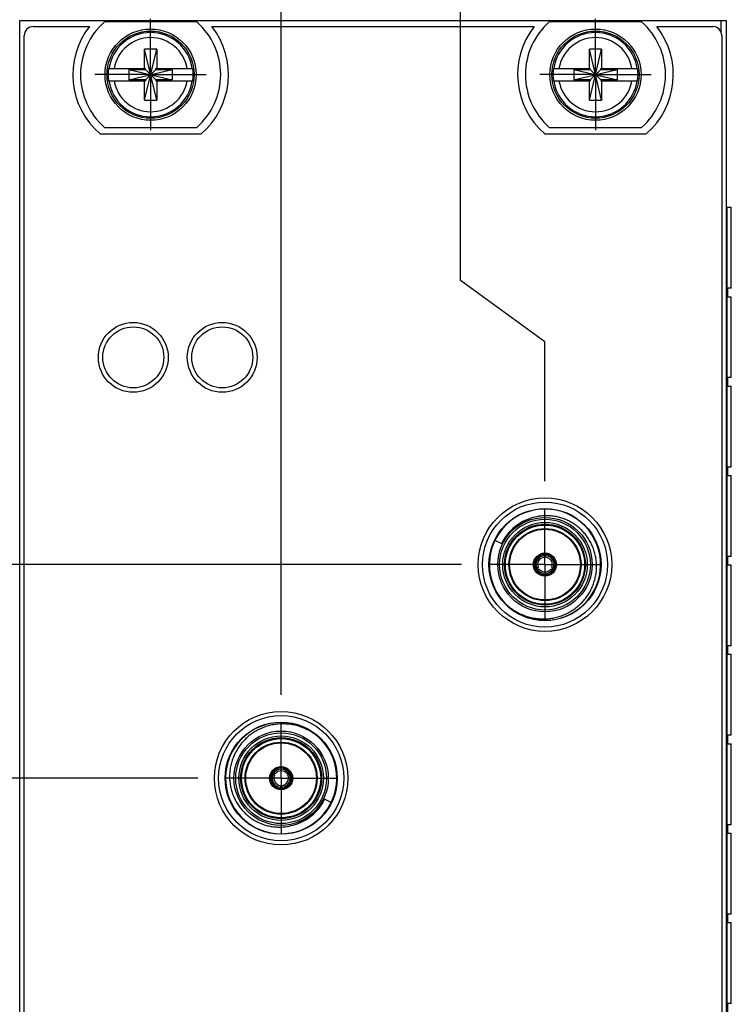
# Model space of a CAD drawing. Header units: inches. Extents: x 0 to 22, y 0 to 17.
# Tile 44 of 114: x 8.8 to 10.4, y 10.1 to 12.3. Entities that reach past the tile are written whole.
import ezdxf

# ---------------------------------------------------------------- set-up
doc = ezdxf.new("R2010")
doc.units = ezdxf.units.IN
doc.header["$LTSCALE"] = 1.21
doc.header["$MEASUREMENT"] = 0
doc.linetypes.add('CENTER', pattern=[0.6, 0.375, -0.075, 0.075, -0.075])
doc.layers.get('0').update_dxf_attribs({"linetype": 'CONTINUOUS'})
doc.layers.add('02___PRT_ALL_AXES', color=7, linetype='CONTINUOUS')
doc.layers.add('DIMENSIONS', color=7, linetype='CONTINUOUS')
doc.styles.get("Standard").update_dxf_attribs({"font": 'txt', "width": 0.8})
doc.dimstyles.new('DIMSTYLE_1', dxfattribs={"dimtxt": 0.125, "dimasz": 0.18, "dimexe": 0.125, "dimexo": 0.0625, "dimgap": 0.03125, "dimtad": 0, "dimtih": 1, "dimtoh": 1, "dimzin": 4, "dimdsep": 46, "dimtxsty": 'STANDARD', "dimblk": '_FILLED', "dimblk1": '_FILLED', "dimblk2": '_FILLED', "dimcen": 0.09, "dimadec": 0, "dimazin": 0, "dimtp": 0.01, "dimtm": 0.01, "dimtfac": 1, "dimtofl": 0, "dimtmove": 0, "dimatfit": 3, "dimldrblk": '_FILLED', "dimfxl": 1, "dimtolj": 1, "dimtzin": 4, "dimarcsym": 0})

# ---------------------------------------------------------------- blocks, each defined once
blk = doc.blocks.new('*D11')
at = {"layer": 'DIMENSIONS', "color": 2, "linetype": 'CONTINUOUS'}
blk.add_line((9.344, 10.7795), (9.344, 12.7326), dxfattribs=at)
at = {"layer": 'DIMENSIONS', "color": 2, "linetype": 'CONTINUOUS', "insert": (9.2815, 12.7951), "char_height": 0.125, "width": 1.425, "attachment_point": 1, "rotation": 90, "line_spacing_factor": 0.9}
blk.add_mtext('4X 1.89{\\Ftxt.shx;\\W1.000000;\\H0.125000; }[48.1]', dxfattribs=at)
blk = doc.blocks.new('_FILLED')
at = {"color": 0, "linetype": 'BYBLOCK'}
blk.add_solid([(0, 0), (-1, 0.174), (-1, -0.174)], dxfattribs=at)
blk = doc.blocks.new('*D12')
at = {"layer": 'DIMENSIONS', "color": 2, "linetype": 'CONTINUOUS'}
for p, q in [((9.7475, 11.7102), (9.7475, 12.7326)), ((9.9371, 11.5723), (9.7475, 11.7102)), ((9.9371, 11.2595), (9.9371, 11.5723))]:
    blk.add_line(p, q, dxfattribs=at)
at = {"layer": 'DIMENSIONS', "color": 2, "linetype": 'CONTINUOUS', "insert": (9.685, 12.7951), "char_height": 0.125, "width": 1.425, "attachment_point": 1, "rotation": 90, "line_spacing_factor": 0.9}
blk.add_mtext('4X 2.49{\\Ftxt.shx;\\W1.000000;\\H0.125000; }[63.2]', dxfattribs=at)
blk = doc.blocks.new('*D13')
at = {"layer": 'DIMENSIONS', "color": 2, "linetype": 'CONTINUOUS'}
blk.add_line((11.1485, 11.3147), (11.1485, 12.7326), dxfattribs=at)
at = {"layer": 'DIMENSIONS', "color": 2, "linetype": 'CONTINUOUS', "insert": (11.086, 12.7951), "char_height": 0.125, "width": 1.425, "attachment_point": 1, "rotation": 90, "line_spacing_factor": 0.9}
blk.add_mtext('2X 3.70{\\Ftxt.shx;\\W1.000000;\\H0.125000; }[93.9]', dxfattribs=at)
blk = doc.blocks.new('*D14')
at = {"layer": 'DIMENSIONS', "color": 2, "linetype": 'CONTINUOUS'}
for p, q in [((11.7344, 11.6128), (11.7344, 12.7326)), ((11.5466, 11.4669), (11.7344, 11.6128)), ((11.5466, 10.9737), (11.5466, 11.4669))]:
    blk.add_line(p, q, dxfattribs=at)
at = {"layer": 'DIMENSIONS', "color": 2, "linetype": 'CONTINUOUS', "insert": (11.6719, 12.7951), "char_height": 0.125, "width": 1.325, "attachment_point": 1, "rotation": 90, "line_spacing_factor": 0.9}
blk.add_mtext('4X 4.10{\\Ftxt.shx;\\W1.000000;\\H0.125000; }[104]', dxfattribs=at)
blk = doc.blocks.new('*D15')
at = {"layer": 'DIMENSIONS', "color": 2, "linetype": 'CONTINUOUS'}
for p, q in [((12.586, 11.8561), (12.586, 12.7326)), ((12.4261, 11.7021), (12.586, 11.8561)), ((12.4261, 11.246), (12.4261, 11.7021))]:
    blk.add_line(p, q, dxfattribs=at)
at = {"layer": 'DIMENSIONS', "color": 2, "linetype": 'CONTINUOUS', "insert": (12.5235, 12.7951), "char_height": 0.125, "width": 1.525, "attachment_point": 1, "rotation": 90, "line_spacing_factor": 0.9}
blk.add_mtext('4X 4.98{\\Ftxt.shx;\\W1.000000;\\H0.125000; }[126.4]', dxfattribs=at)
blk = doc.blocks.new('*D41')
at = {"layer": 'DIMENSIONS', "color": 2, "linetype": 'CONTINUOUS'}
for p, q in [((8.3884, 10.1858), (6.7423, 10.1858)), ((8.6405, 9.9319), (8.3884, 10.1858)), ((9.1564, 9.9319), (8.6405, 9.9319))]:
    blk.add_line(p, q, dxfattribs=at)
at = {"layer": 'DIMENSIONS', "color": 2, "linetype": 'CONTINUOUS', "insert": (6.6798, 10.2483), "char_height": 0.125, "width": 1.425, "attachment_point": 3, "line_spacing_factor": 0.9}
blk.add_mtext('2X 2.58{\\Ftxt.shx;\\W1.000000;\\H0.125000; }[65.5]', dxfattribs=at)
blk = doc.blocks.new('*D42')
at = {"layer": 'DIMENSIONS', "color": 2, "linetype": 'CONTINUOUS'}
for p, q in [((8.5143, 10.7276), (6.7423, 10.7276)), ((8.6729, 10.5919), (8.5143, 10.7276)), ((9.1564, 10.5919), (8.6729, 10.5919))]:
    blk.add_line(p, q, dxfattribs=at)
at = {"layer": 'DIMENSIONS', "color": 2, "linetype": 'CONTINUOUS', "insert": (6.6798, 10.7901), "char_height": 0.125, "width": 1.125, "attachment_point": 3, "line_spacing_factor": 0.9}
blk.add_mtext('3.24{\\Ftxt.shx;\\W1.000000;\\H0.125000; }[82.3]', dxfattribs=at)
blk = doc.blocks.new('*D43')
at = {"layer": 'DIMENSIONS', "color": 2, "linetype": 'CONTINUOUS'}
for p, q in [((7.5973, 11.3009), (6.7423, 11.3009)), ((7.8009, 11.0719), (7.5973, 11.3009)), ((9.7495, 11.0719), (7.8009, 11.0719))]:
    blk.add_line(p, q, dxfattribs=at)
at = {"layer": 'DIMENSIONS', "color": 2, "linetype": 'CONTINUOUS', "insert": (6.6798, 11.3634), "char_height": 0.125, "width": 1.125, "attachment_point": 3, "line_spacing_factor": 0.9}
blk.add_mtext('3.72{\\Ftxt.shx;\\W1.000000;\\H0.125000; }[94.5]', dxfattribs=at)

msp = doc.modelspace()

# ---------------------------------------------------------------- linework, layer by layer
at = {"color": 7, "linetype": 'CONTINUOUS'}
for p, q in [((8.7566, 7.1572), (8.7566, 12.2951)), ((8.7566, 12.2951), (10.3446, 12.2951)), ((9.1543, 12.2916), (8.9468, 12.2916)), ((10.1543, 12.2916), (9.9468, 12.2916)), ((10.3446, 12.2951), (10.3446, 7.2302)), ((8.7666, 8.1911), (8.7666, 12.2611)), ((8.7866, 12.2811), (8.9129, 12.2811)), ((9.1883, 12.2811), (9.9129, 12.2811)), ((10.1883, 12.2811), (10.3146, 12.2811)), ((10.3346, 12.2611), (10.3346, 7.2561)), ((9.0368, 12.116), (9.0643, 12.2302)), ((9.0368, 12.1869), (9.0368, 12.2302)), ((9.0643, 12.116), (9.0368, 12.2302)), ((9.0643, 12.2302), (9.0368, 12.2302)), ((9.0643, 12.2302), (9.0643, 12.1869)), ((10.0368, 12.116), (10.0643, 12.2302)), ((10.0368, 12.1869), (10.0368, 12.2302)), ((10.0643, 12.116), (10.0368, 12.2302)), ((10.0643, 12.2302), (10.0368, 12.2302)), ((10.0643, 12.2302), (10.0643, 12.1869)), ((8.9559, 12.1869), (9.0388, 12.1869)), ((9.002, 12.1848), (9.002, 12.1614)), ((9.002, 12.1848), (9.0991, 12.1614)), ((9.002, 12.1848), (9.0388, 12.1848)), ((9.002, 12.1614), (9.0991, 12.1848)), ((9.0388, 12.1848), (9.0388, 12.1869)), ((9.0388, 12.1614), (9.0623, 12.1848)), ((9.0623, 12.1614), (9.0388, 12.1848)), ((9.0623, 12.1848), (9.0623, 12.1869)), ((9.0623, 12.1869), (9.1452, 12.1869)), ((9.0623, 12.1848), (9.0991, 12.1848)), ((9.0991, 12.1848), (9.0991, 12.1614)), ((9.9559, 12.1869), (10.0388, 12.1869)), ((10.002, 12.1848), (10.002, 12.1614)), ((10.002, 12.1614), (10.0991, 12.1848)), ((10.002, 12.1848), (10.0388, 12.1848)), ((10.002, 12.1848), (10.0991, 12.1614)), ((10.0388, 12.1848), (10.0388, 12.1869)), ((10.0388, 12.1614), (10.0623, 12.1848)), ((10.0623, 12.1614), (10.0388, 12.1848)), ((10.0623, 12.1848), (10.0623, 12.1869)), ((10.0623, 12.1869), (10.1452, 12.1869)), ((10.0623, 12.1848), (10.0991, 12.1848)), ((10.0991, 12.1848), (10.0991, 12.1614)), ((8.9559, 12.1593), (9.0388, 12.1593)), ((9.0388, 12.1614), (9.002, 12.1614)), ((9.0368, 12.116), (9.0368, 12.1593)), ((9.0388, 12.1614), (9.0388, 12.1593)), ((9.0623, 12.1614), (9.0623, 12.1593)), ((9.0991, 12.1614), (9.0623, 12.1614)), ((9.0623, 12.1593), (9.1452, 12.1593)), ((9.0643, 12.1593), (9.0643, 12.116)), ((9.9559, 12.1593), (10.0388, 12.1593)), ((10.0388, 12.1614), (10.002, 12.1614)), ((10.0368, 12.116), (10.0368, 12.1593)), ((10.0388, 12.1614), (10.0388, 12.1593)), ((10.0623, 12.1614), (10.0623, 12.1593)), ((10.0991, 12.1614), (10.0623, 12.1614)), ((10.0623, 12.1593), (10.1452, 12.1593)), ((10.0643, 12.1593), (10.0643, 12.116)), ((9.0368, 12.116), (9.0643, 12.116)), ((10.0368, 12.116), (10.0643, 12.116)), ((8.9368, 12.0401), (9.1643, 12.0401)), ((8.9468, 12.0546), (9.1543, 12.0546)), ((9.9368, 12.0401), (10.1643, 12.0401)), ((9.9468, 12.0546), (10.1543, 12.0546)), ((10.3446, 11.8751), (10.3553, 11.8751)), ((10.3553, 11.6931), (10.3553, 11.8751)), ((8.7563, 11.6731), (8.7563, 11.8551)), ((10.3472, 11.6931), (10.3472, 11.6741)), ((10.3553, 11.6931), (10.3472, 11.6931)), ((10.3472, 11.6741), (10.3553, 11.6741)), ((10.3553, 11.4922), (10.3553, 11.6741)), ((8.7563, 11.4722), (8.7563, 11.6541)), ((10.3472, 11.4922), (10.3472, 11.4732)), ((10.3553, 11.4922), (10.3472, 11.4922)), ((10.3472, 11.4732), (10.3553, 11.4732)), ((10.3553, 11.2912), (10.3553, 11.4732)), ((8.7563, 11.2712), (8.7563, 11.4532)), ((10.3472, 11.2912), (10.3472, 11.2722)), ((10.3553, 11.2912), (10.3472, 11.2912)), ((10.3472, 11.2722), (10.3553, 11.2722)), ((10.3553, 11.0903), (10.3553, 11.2722)), ((8.7563, 11.0703), (8.7563, 11.2522)), ((9.8246, 11.1265), (9.8394, 11.1193)), ((9.9355, 11.0922), (9.9351, 11.0883)), ((9.9355, 11.0922), (9.9355, 11.0951)), ((9.9386, 11.0951), (9.9386, 11.0922)), ((9.939, 11.0883), (9.9386, 11.0922)), ((10.3472, 11.0903), (10.3472, 11.0713)), ((10.3553, 11.0903), (10.3472, 11.0903)), ((9.9219, 11.0654), (9.9187, 11.0631)), ((9.9522, 11.0654), (9.9555, 11.0631)), ((10.3472, 11.0713), (10.3553, 11.0713)), ((10.3553, 10.8893), (10.3553, 11.0713)), ((8.7563, 10.8693), (8.7563, 11.0513)), ((9.9162, 11.0617), (9.9187, 11.0631)), ((9.9203, 11.0604), (9.9178, 11.059)), ((9.9239, 11.062), (9.9203, 11.0604)), ((9.9503, 11.062), (9.9539, 11.0604)), ((9.9563, 11.059), (9.9539, 11.0604)), ((9.9555, 11.0631), (9.9579, 11.0617)), ((10.3472, 10.8893), (10.3472, 10.8703)), ((10.3553, 10.8893), (10.3472, 10.8893)), ((10.3472, 10.8703), (10.3553, 10.8703)), ((10.3553, 10.6884), (10.3553, 10.8703)), ((8.7563, 10.6684), (8.7563, 10.8503)), ((10.3472, 10.6884), (10.3472, 10.6694)), ((10.3553, 10.6884), (10.3472, 10.6884)), ((10.3472, 10.6694), (10.3553, 10.6694)), ((10.3553, 10.4874), (10.3553, 10.6694)), ((8.7563, 10.4674), (8.7563, 10.6494)), ((9.3257, 10.6007), (9.3232, 10.6021)), ((9.3248, 10.6049), (9.3272, 10.6034)), ((9.3289, 10.5984), (9.3257, 10.6007)), ((9.3309, 10.6018), (9.3272, 10.6034)), ((9.3572, 10.6018), (9.3609, 10.6034)), ((9.3592, 10.5984), (9.3624, 10.6007)), ((9.3609, 10.6034), (9.3633, 10.6049)), ((9.3649, 10.6021), (9.3624, 10.6007)), ((9.3421, 10.5755), (9.3425, 10.5716)), ((9.3425, 10.5688), (9.3425, 10.5716)), ((9.3456, 10.5716), (9.346, 10.5755)), ((9.3456, 10.5716), (9.3456, 10.5688)), ((9.4565, 10.5374), (9.4418, 10.5445)), ((10.3472, 10.4874), (10.3472, 10.4684)), ((10.3553, 10.4874), (10.3472, 10.4874)), ((10.3472, 10.4684), (10.3553, 10.4684)), ((10.3553, 10.2865), (10.3553, 10.4684)), ((8.7563, 10.2665), (8.7563, 10.4484)), ((10.3472, 10.2865), (10.3472, 10.2675)), ((10.3553, 10.2865), (10.3472, 10.2865)), ((8.7563, 10.0655), (8.7563, 10.2475)), ((10.3472, 10.2675), (10.3553, 10.2675)), ((10.3553, 10.0855), (10.3553, 10.2675)), ((10.3472, 10.0855), (10.3472, 10.0665)), ((10.3553, 10.0855), (10.3472, 10.0855))]:
    msp.add_line(p, q, dxfattribs=at)
at = {"color": 9, "linetype": 'CONTINUOUS'}
for p, q in [((10.3326, 12.2951), (10.3326, 12.2698)), ((10.3466, 7.8751), (10.3466, 11.8751)), ((10.3552, 11.8751), (10.3552, 11.6931)), ((10.3552, 11.6741), (10.3552, 11.4922)), ((10.3552, 11.4732), (10.3552, 11.2912)), ((10.3552, 11.2722), (10.3552, 11.0903)), ((10.3552, 11.0713), (10.3552, 10.8893)), ((10.3552, 10.8703), (10.3552, 10.6884)), ((10.3552, 10.6694), (10.3552, 10.4874)), ((10.3552, 10.4684), (10.3552, 10.2865)), ((10.3552, 10.2675), (10.3552, 10.0855))]:
    msp.add_line(p, q, dxfattribs=at)
at = {"color": 7, "linetype": 'CONTINUOUS'}
for centre, radius in [((9.0506, 12.1731), 0.1025), ((9.0506, 12.1731), 0.098), ((10.0506, 12.1731), 0.1025), ((10.0506, 12.1731), 0.098), ((9.0116, 11.5377), 0.0785), ((9.0116, 11.5377), 0.0685), ((9.2116, 11.5377), 0.0785), ((9.2116, 11.5377), 0.0685), ((9.9371, 11.0719), 0.15), ((9.9371, 11.0719), 0.1406), ((9.9371, 11.0719), 0.106), ((9.9371, 11.0719), 0.091), ((9.9371, 11.0719), 0.081), ((9.9371, 11.0719), 0.0795), ((9.9371, 11.0719), 0.026), ((9.344, 10.5919), 0.15), ((9.344, 10.5919), 0.1406), ((9.344, 10.5919), 0.106), ((9.344, 10.5919), 0.091), ((9.344, 10.5919), 0.081), ((9.344, 10.5919), 0.0795), ((9.344, 10.5919), 0.026)]:
    msp.add_circle(centre, radius, dxfattribs=at)
at = {"color": 9, "linetype": 'CONTINUOUS'}
for centre, radius in [((9.9371, 11.0719), 0.126), ((9.9371, 11.0719), 0.102), ((9.9371, 11.0719), 0.095), ((9.9371, 11.0719), 0.089), ((9.344, 10.5919), 0.126), ((9.344, 10.5919), 0.102), ((9.344, 10.5919), 0.095), ((9.344, 10.5919), 0.089)]:
    msp.add_circle(centre, radius, dxfattribs=at)
at = {"color": 7, "linetype": 'CONTINUOUS'}
for centre, radius, start, end in [((9.0506, 12.1731), 0.1575, 131.203, 228.797), ((9.0506, 12.1731), 0.1575, 311.203, 48.797), ((10.0506, 12.1731), 0.1575, 131.203, 228.797), ((10.0506, 12.1731), 0.1575, 311.203, 48.797), ((8.7866, 12.2611), 0.02, 90, 180), ((9.0506, 12.1731), 0.175, 141.8922, 229.4642), ((9.0506, 12.1731), 0.175, 310.5358, 38.1078), ((10.0506, 12.1731), 0.175, 141.8922, 229.4642), ((10.0506, 12.1731), 0.175, 310.5358, 38.1078), ((10.3146, 12.2611), 0.02, 0, 90), ((9.0506, 12.1731), 0.0956, 171.7166, 188.2834), ((9.0506, 12.1731), 0.0956, 351.7166, 8.2834), ((10.0506, 12.1731), 0.0956, 171.7166, 188.2834), ((10.0506, 12.1731), 0.0956, 351.7166, 8.2834), ((9.9371, 11.0719), 0.125, 224.264, 223.8775), ((9.9408, 11.0729), 0.109, 91.9694, 111.2429), ((9.9432, 11.0665), 0.1158, 111.2197, 139.1168), ((9.9371, 11.0719), 0.0249, 101.0226, 198.9774), ((9.9371, 11.0719), 0.0232, 93.8689, 206.1311), ((9.9371, 11.0719), 0.0204, 94.4295, 205.5705), ((9.9371, 11.0719), 0.0165, 96.8708, 203.1292), ((9.9371, 11.0719), 0.0245, 78.9774, 101.0226), ((9.9371, 11.0719), 0.0195, 85.1051, 94.8949), ((9.9371, 11.0719), 0.0232, 333.8689, 86.1311), ((9.9371, 11.0719), 0.0204, 334.4295, 85.5705), ((9.9371, 11.0719), 0.0165, 336.8708, 83.1292), ((9.9371, 11.0719), 0.0249, 341.0226, 78.9774), ((9.9371, 11.0719), 0.0245, 198.9774, 221.0226), ((9.9371, 11.0719), 0.0232, 213.8689, 326.1311), ((9.9371, 11.0719), 0.0249, 221.0226, 318.9774), ((9.9371, 11.0719), 0.0195, 205.0928, 214.9071), ((9.9371, 11.0719), 0.0204, 214.4295, 325.5705), ((9.9371, 11.0719), 0.0165, 216.8708, 323.1292), ((9.9371, 11.0719), 0.0195, 325.0929, 334.9072), ((9.9371, 11.0719), 0.0245, 318.9774, 341.0226), ((9.344, 10.5919), 0.125, 44.2647, 43.8775), ((9.344, 10.5919), 0.0232, 153.8689, 266.1311), ((9.344, 10.5919), 0.0245, 139.4588, 160.5484), ((9.344, 10.5919), 0.0204, 154.4295, 265.5705), ((9.344, 10.5919), 0.0232, 33.8689, 146.1311), ((9.344, 10.5919), 0.0195, 145.0919, 154.9073), ((9.344, 10.5919), 0.0204, 34.4295, 145.5705), ((9.344, 10.5919), 0.0165, 36.8708, 143.1292), ((9.344, 10.5919), 0.0232, 273.8689, 26.1311), ((9.344, 10.5919), 0.0204, 274.4295, 25.5705), ((9.344, 10.5919), 0.0195, 25.0927, 34.9081), ((9.344, 10.5919), 0.0245, 19.4515, 40.5411), ((9.344, 10.5919), 0.0165, 156.8708, 263.1292), ((9.344, 10.5919), 0.0165, 276.8708, 23.1292), ((9.344, 10.5919), 0.0245, 259.4511, 280.5488), ((9.344, 10.5919), 0.0195, 265.1051, 274.8949), ((9.3379, 10.5973), 0.1158, 291.2207, 319.1067), ((9.3403, 10.591), 0.109, 271.9694, 291.2429)]:
    msp.add_arc(centre, radius, start, end, dxfattribs=at)
at = {"color": 9, "linetype": 'CONTINUOUS'}
for centre, radius, start, end in [((9.0506, 12.1731), 0.0947, 8.3637, 171.6363), ((10.0506, 12.1731), 0.0947, 8.3637, 171.6363), ((9.0506, 12.1731), 0.0832, 9.5336, 170.4664), ((10.0506, 12.1731), 0.0832, 9.5336, 170.4664), ((9.0506, 12.1731), 0.0947, 188.3637, 351.6363), ((9.0506, 12.1731), 0.0832, 189.5336, 350.4664), ((10.0506, 12.1731), 0.0947, 188.3637, 351.6363), ((10.0506, 12.1731), 0.0832, 189.5336, 350.4664), ((9.9376, 11.0712), 0.1095, 109.8193, 139.0186), ((9.9367, 11.0723), 0.1081, 139.1467, 154.197), ((9.3444, 10.5916), 0.1081, 319.1399, 334.1972), ((9.3436, 10.5926), 0.1095, 289.8196, 319.0094)]:
    msp.add_arc(centre, radius, start, end, dxfattribs=at)
at = {"color": 7, "linetype": 'CONTINUOUS'}
for points, knots in [([(10.053, 11.0719), (10.0529, 11.0756), (10.0523, 11.083), (10.0503, 11.0939), (10.0473, 11.1046), (10.0433, 11.115), (10.0391, 11.1232), (10.0353, 11.1296), (10.0312, 11.1357), (10.0255, 11.143), (10.0179, 11.1511), (10.0095, 11.1583), (10.0004, 11.1647), (9.9924, 11.1693), (9.9857, 11.1725), (9.9805, 11.1746), (9.9753, 11.1764), (9.9682, 11.1785), (9.961, 11.1801), (9.9537, 11.1812), (9.9482, 11.1817), (9.9426, 11.1819), (9.9389, 11.1819), (9.9371, 11.1818)], [0, 0, 0, 0, 0.062495, 0.12499, 0.187485, 0.249981, 0.312476, 0.343733, 0.374989, 0.437483, 0.499976, 0.56247, 0.624965, 0.687458, 0.718715, 0.749971, 0.781227, 0.812483, 0.874975, 0.906231, 0.937487, 0.968745, 1, 1, 1, 1]), ([(9.8557, 11.1423), (9.8549, 11.1414), (9.8534, 11.1396), (9.8512, 11.1369), (9.8491, 11.134), (9.8474, 11.1316), (9.8461, 11.1297), (9.8452, 11.1282), (9.8442, 11.1267), (9.8429, 11.1247), (9.8413, 11.1222), (9.84, 11.1203), (9.8394, 11.1193)], [0, 0, 0, 0, 0.125072, 0.250137, 0.375199, 0.50026, 0.562786, 0.625309, 0.687828, 0.750335, 0.875277, 1, 1, 1, 1]), ([(9.9355, 11.0951), (9.9354, 11.0951), (9.9351, 11.0952), (9.9348, 11.0954), (9.9345, 11.0955), (9.9343, 11.0956), (9.9341, 11.0957), (9.9339, 11.0958), (9.9337, 11.0958), (9.9335, 11.0959), (9.9333, 11.096), (9.9331, 11.096), (9.9329, 11.096), (9.9327, 11.096), (9.9325, 11.0961), (9.9324, 11.0961), (9.9324, 11.0961)], [0, 0, 0, 0, 0.128528, 0.256432, 0.320576, 0.385073, 0.449771, 0.514136, 0.577659, 0.639948, 0.700822, 0.760575, 0.819903, 0.879232, 0.93899, 1, 1, 1, 1]), ([(9.9418, 11.0961), (9.9417, 11.0961), (9.9416, 11.0961), (9.9414, 11.096), (9.9412, 11.096), (9.941, 11.096), (9.9408, 11.096), (9.9406, 11.0959), (9.9404, 11.0958), (9.9402, 11.0958), (9.94, 11.0957), (9.9398, 11.0956), (9.9396, 11.0955), (9.9394, 11.0954), (9.939, 11.0952), (9.9388, 11.0951), (9.9386, 11.0951)], [0, 0, 0, 0, 0.061011, 0.12077, 0.180099, 0.239428, 0.299181, 0.360054, 0.422341, 0.485863, 0.550227, 0.614925, 0.679422, 0.743567, 0.871472, 1, 1, 1, 1]), ([(9.9371, 10.95), (9.939, 10.9501), (9.9429, 10.9503), (9.9487, 10.9509), (9.9545, 10.9518), (9.9602, 10.9529), (9.9659, 10.9544), (9.9733, 10.9566), (9.9806, 10.9594), (9.9876, 10.9628), (9.9945, 10.9664), (10.0028, 10.9716), (10.012, 10.9788), (10.0205, 10.9869), (10.0269, 10.9942), (10.0315, 11.0005), (10.0348, 11.0053), (10.0378, 11.0103), (10.0415, 11.0172), (10.0454, 11.0261), (10.049, 11.0372), (10.0516, 11.0486), (10.053, 11.0602), (10.0531, 11.068), (10.053, 11.0719)], [0, 0, 0, 0, 0.031255, 0.062513, 0.093768, 0.125024, 0.156281, 0.187537, 0.250031, 0.281288, 0.312544, 0.375037, 0.43753, 0.500023, 0.562517, 0.593773, 0.625029, 0.656285, 0.68754, 0.750032, 0.812524, 0.875017, 0.937508, 1, 1, 1, 1]), ([(9.9137, 11.0639), (9.9138, 11.0638), (9.9139, 11.0638), (9.914, 11.0636), (9.9141, 11.0634), (9.9142, 11.0633), (9.9144, 11.0631), (9.9145, 11.063), (9.9147, 11.0628), (9.9148, 11.0627), (9.915, 11.0626), (9.9152, 11.0625), (9.9154, 11.0623), (9.9156, 11.0622), (9.9159, 11.062), (9.9161, 11.0618), (9.9162, 11.0617)], [0, 0, 0, 0, 0.061008, 0.120762, 0.180089, 0.239415, 0.299169, 0.360046, 0.42234, 0.485868, 0.550236, 0.614935, 0.67943, 0.743573, 0.871474, 1, 1, 1, 1]), ([(9.9178, 11.059), (9.9178, 11.0588), (9.9178, 11.0586), (9.9179, 11.0582), (9.9179, 11.0579), (9.9179, 11.0577), (9.918, 11.0575), (9.918, 11.0573), (9.918, 11.0571), (9.9181, 11.0569), (9.9181, 11.0567), (9.9182, 11.0565), (9.9183, 11.0563), (9.9183, 11.0561), (9.9184, 11.0559), (9.9184, 11.0558), (9.9185, 11.0557)], [0, 0, 0, 0, 0.128528, 0.256432, 0.320576, 0.385073, 0.449771, 0.514136, 0.577659, 0.639948, 0.700822, 0.760575, 0.819903, 0.879232, 0.93899, 1, 1, 1, 1]), ([(9.9557, 11.0557), (9.9557, 11.0558), (9.9557, 11.0559), (9.9558, 11.0561), (9.9559, 11.0563), (9.956, 11.0565), (9.956, 11.0567), (9.9561, 11.0569), (9.9561, 11.0571), (9.9562, 11.0573), (9.9562, 11.0575), (9.9562, 11.0577), (9.9562, 11.0579), (9.9562, 11.0582), (9.9563, 11.0586), (9.9563, 11.0588), (9.9563, 11.059)], [0, 0, 0, 0, 0.061011, 0.12077, 0.180099, 0.239428, 0.299181, 0.360054, 0.422341, 0.485863, 0.550227, 0.614925, 0.679422, 0.743567, 0.871472, 1, 1, 1, 1]), ([(9.9579, 11.0617), (9.958, 11.0618), (9.9583, 11.062), (9.9585, 11.0622), (9.9588, 11.0623), (9.9589, 11.0625), (9.9591, 11.0626), (9.9593, 11.0627), (9.9595, 11.0628), (9.9596, 11.063), (9.9598, 11.0631), (9.9599, 11.0633), (9.96, 11.0634), (9.9601, 11.0636), (9.9603, 11.0638), (9.9604, 11.0638), (9.9604, 11.0639)], [0, 0, 0, 0, 0.128526, 0.256426, 0.320568, 0.385063, 0.449762, 0.514132, 0.577661, 0.639956, 0.700834, 0.760588, 0.819914, 0.879239, 0.938993, 1, 1, 1, 1]), ([(9.847, 10.9852), (9.8485, 10.9838), (9.8508, 10.9817), (9.8539, 10.979), (9.8563, 10.977), (9.8588, 10.9751), (9.8613, 10.9732), (9.8638, 10.9714), (9.8673, 10.9692), (9.8717, 10.9665), (9.8789, 10.9625), (9.8865, 10.9591), (9.8943, 10.9563), (9.9002, 10.9544), (9.9062, 10.9529), (9.9123, 10.9517), (9.9175, 10.9509), (9.9216, 10.9505), (9.9247, 10.9502), (9.9278, 10.95), (9.9319, 10.9499), (9.935, 10.9499), (9.9371, 10.95)], [0, 0, 0, 0, 0.0625, 0.093755, 0.125009, 0.156261, 0.187513, 0.218766, 0.250019, 0.31252, 0.37502, 0.499983, 0.562484, 0.624985, 0.687486, 0.749988, 0.812489, 0.843741, 0.874993, 0.906246, 0.937501, 1, 1, 1, 1]), ([(9.344, 10.7138), (9.3421, 10.7138), (9.3382, 10.7136), (9.3324, 10.7129), (9.3266, 10.7121), (9.3209, 10.7109), (9.3152, 10.7095), (9.3078, 10.7072), (9.3005, 10.7044), (9.2935, 10.7011), (9.2866, 10.6974), (9.2784, 10.6922), (9.2691, 10.685), (9.2606, 10.677), (9.2543, 10.6696), (9.2496, 10.6634), (9.2463, 10.6585), (9.2433, 10.6535), (9.2397, 10.6467), (9.2357, 10.6377), (9.2321, 10.6266), (9.2295, 10.6152), (9.2282, 10.6036), (9.228, 10.5958), (9.2281, 10.5919)], [0, 0, 0, 0, 0.031255, 0.062513, 0.093768, 0.125024, 0.156281, 0.187537, 0.250031, 0.281288, 0.312544, 0.375037, 0.43753, 0.500023, 0.562517, 0.593773, 0.625029, 0.656285, 0.68754, 0.750032, 0.812524, 0.875017, 0.937508, 1, 1, 1, 1]), ([(9.4341, 10.6786), (9.4326, 10.6801), (9.4303, 10.6822), (9.4272, 10.6849), (9.4248, 10.6869), (9.4223, 10.6888), (9.4198, 10.6906), (9.4173, 10.6924), (9.4139, 10.6947), (9.4094, 10.6974), (9.4022, 10.7013), (9.3946, 10.7047), (9.3868, 10.7076), (9.3809, 10.7094), (9.3749, 10.7109), (9.3688, 10.7121), (9.3637, 10.7129), (9.3596, 10.7134), (9.3565, 10.7136), (9.3534, 10.7138), (9.3492, 10.7139), (9.3461, 10.7139), (9.344, 10.7138)], [0, 0, 0, 0, 0.0625, 0.093755, 0.125009, 0.156261, 0.187513, 0.218766, 0.250019, 0.31252, 0.37502, 0.499983, 0.562484, 0.624985, 0.687486, 0.749988, 0.812489, 0.843741, 0.874993, 0.906246, 0.937501, 1, 1, 1, 1]), ([(9.3232, 10.6021), (9.3231, 10.6021), (9.3229, 10.6019), (9.3226, 10.6017), (9.3223, 10.6015), (9.3222, 10.6014), (9.322, 10.6012), (9.3218, 10.6011), (9.3217, 10.601), (9.3215, 10.6009), (9.3214, 10.6007), (9.3212, 10.6006), (9.3211, 10.6004), (9.321, 10.6002), (9.3209, 10.6001), (9.3208, 10.6), (9.3207, 10.5999)], [0, 0, 0, 0, 0.128526, 0.256426, 0.320568, 0.385063, 0.449762, 0.514132, 0.577661, 0.639956, 0.700834, 0.760588, 0.819914, 0.879239, 0.938993, 1, 1, 1, 1]), ([(9.3254, 10.6081), (9.3254, 10.608), (9.3254, 10.6079), (9.3253, 10.6077), (9.3252, 10.6075), (9.3252, 10.6074), (9.3251, 10.6072), (9.325, 10.607), (9.325, 10.6068), (9.325, 10.6066), (9.3249, 10.6063), (9.3249, 10.6061), (9.3249, 10.6059), (9.3249, 10.6056), (9.3248, 10.6053), (9.3248, 10.605), (9.3248, 10.6049)], [0, 0, 0, 0, 0.061011, 0.12077, 0.180099, 0.239428, 0.299181, 0.360054, 0.422341, 0.485863, 0.550227, 0.614925, 0.679422, 0.743567, 0.871472, 1, 1, 1, 1]), ([(9.3258, 10.6085), (9.3258, 10.6086), (9.326, 10.6087), (9.3262, 10.609), (9.3263, 10.6093), (9.3265, 10.6095), (9.3266, 10.6097), (9.3268, 10.6098), (9.327, 10.61), (9.3272, 10.6102), (9.3274, 10.6104), (9.3277, 10.6107), (9.328, 10.6109), (9.3282, 10.6111), (9.3285, 10.6113), (9.329, 10.6117), (9.3295, 10.6121), (9.33, 10.6124), (9.3307, 10.6129), (9.3317, 10.6135), (9.3328, 10.6141), (9.334, 10.6146), (9.3352, 10.6151), (9.3364, 10.6156), (9.3376, 10.6159), (9.3393, 10.6163), (9.3415, 10.6167), (9.344, 10.6168), (9.3466, 10.6167), (9.3488, 10.6163), (9.3505, 10.6159), (9.3517, 10.6156), (9.3529, 10.6151), (9.3541, 10.6146), (9.3553, 10.6141), (9.3564, 10.6135), (9.3574, 10.6129), (9.3581, 10.6124), (9.3586, 10.6121), (9.3591, 10.6117), (9.3596, 10.6113), (9.3599, 10.6111), (9.3601, 10.6109), (9.3604, 10.6107), (9.3606, 10.6104), (9.3609, 10.6102), (9.3611, 10.61), (9.3613, 10.6098), (9.3615, 10.6097), (9.3616, 10.6095), (9.3617, 10.6093), (9.3619, 10.609), (9.3621, 10.6087), (9.3623, 10.6086), (9.3623, 10.6085)], [0, 0, 0, 0, 0.007811, 0.015633, 0.023458, 0.031266, 0.035161, 0.039051, 0.046833, 0.054635, 0.062462, 0.070309, 0.078163, 0.086006, 0.093833, 0.109452, 0.125045, 0.140648, 0.156271, 0.187541, 0.218794, 0.250036, 0.281285, 0.312539, 0.34379, 0.37504, 0.43752, 0.5, 0.56248, 0.62496, 0.65621, 0.687461, 0.718715, 0.749964, 0.781206, 0.812459, 0.843729, 0.859352, 0.874955, 0.890548, 0.906167, 0.913994, 0.921837, 0.929691, 0.937538, 0.945365, 0.953167, 0.960949, 0.964839, 0.968734, 0.976542, 0.984367, 0.992189, 1, 1, 1, 1]), ([(9.3633, 10.6049), (9.3633, 10.605), (9.3633, 10.6053), (9.3632, 10.6056), (9.3632, 10.6059), (9.3632, 10.6061), (9.3632, 10.6063), (9.3631, 10.6066), (9.3631, 10.6068), (9.3631, 10.607), (9.363, 10.6072), (9.3629, 10.6074), (9.3629, 10.6075), (9.3628, 10.6077), (9.3627, 10.6079), (9.3627, 10.608), (9.3627, 10.6081)], [0, 0, 0, 0, 0.128528, 0.256432, 0.320576, 0.385073, 0.449771, 0.514136, 0.577659, 0.639948, 0.700822, 0.760575, 0.819903, 0.879232, 0.93899, 1, 1, 1, 1]), ([(9.3674, 10.5999), (9.3673, 10.6), (9.3672, 10.6001), (9.3671, 10.6002), (9.367, 10.6004), (9.3669, 10.6006), (9.3667, 10.6007), (9.3666, 10.6009), (9.3664, 10.601), (9.3663, 10.6011), (9.3661, 10.6012), (9.3659, 10.6014), (9.3657, 10.6015), (9.3655, 10.6017), (9.3652, 10.6019), (9.365, 10.6021), (9.3649, 10.6021)], [0, 0, 0, 0, 0.061008, 0.120762, 0.180089, 0.239415, 0.299169, 0.360046, 0.42234, 0.485868, 0.550236, 0.614935, 0.67943, 0.743573, 0.871474, 1, 1, 1, 1]), ([(9.2281, 10.5919), (9.2283, 10.5882), (9.2289, 10.5808), (9.2308, 10.5699), (9.2338, 10.5592), (9.2378, 10.5489), (9.242, 10.5406), (9.2458, 10.5343), (9.2499, 10.5281), (9.2556, 10.5208), (9.2632, 10.5128), (9.2716, 10.5055), (9.2807, 10.4991), (9.2888, 10.4945), (9.2954, 10.4914), (9.3006, 10.4893), (9.3058, 10.4874), (9.3129, 10.4853), (9.3201, 10.4837), (9.3274, 10.4827), (9.333, 10.4822), (9.3385, 10.4819), (9.3422, 10.482), (9.344, 10.482)], [0, 0, 0, 0, 0.062495, 0.12499, 0.187485, 0.249981, 0.312476, 0.343733, 0.374989, 0.437483, 0.499976, 0.56247, 0.624965, 0.687458, 0.718715, 0.749971, 0.781227, 0.812483, 0.874975, 0.906231, 0.937487, 0.968745, 1, 1, 1, 1]), ([(9.3388, 10.5678), (9.3386, 10.5678), (9.3383, 10.5679), (9.3379, 10.5679), (9.3376, 10.5679), (9.3374, 10.568), (9.3372, 10.568), (9.3368, 10.5681), (9.3364, 10.5682), (9.336, 10.5684), (9.3357, 10.5685), (9.3354, 10.5686), (9.3351, 10.5687), (9.3348, 10.5689), (9.3345, 10.569), (9.3342, 10.5691), (9.3338, 10.5693), (9.3333, 10.5695), (9.3327, 10.5698), (9.3321, 10.5701), (9.3314, 10.5705), (9.3305, 10.5711), (9.3294, 10.5718), (9.3284, 10.5726), (9.3271, 10.5737), (9.3255, 10.5753), (9.3239, 10.5773), (9.3225, 10.5795), (9.3213, 10.5818), (9.3204, 10.5842), (9.3198, 10.5863), (9.3195, 10.588), (9.3193, 10.5893), (9.3192, 10.5906), (9.3192, 10.5917), (9.3192, 10.5925), (9.3192, 10.5932), (9.3193, 10.5938), (9.3193, 10.5944), (9.3194, 10.5948), (9.3194, 10.5951), (9.3194, 10.5954), (9.3195, 10.5957), (9.3195, 10.5961), (9.3196, 10.5964), (9.3197, 10.5967), (9.3197, 10.5971), (9.3198, 10.5976), (9.3199, 10.5979), (9.32, 10.5981), (9.3201, 10.5983), (9.3202, 10.5986), (9.3203, 10.599), (9.3205, 10.5993), (9.3205, 10.5995)], [0, 0, 0, 0, 0.015629, 0.023455, 0.031256, 0.035146, 0.039035, 0.046824, 0.062487, 0.070345, 0.078192, 0.086021, 0.093833, 0.101635, 0.109432, 0.117228, 0.12503, 0.14065, 0.156286, 0.171923, 0.187552, 0.218795, 0.250042, 0.281297, 0.31255, 0.375033, 0.437517, 0.5, 0.562483, 0.624967, 0.68745, 0.718703, 0.749958, 0.781205, 0.812448, 0.828077, 0.843714, 0.85935, 0.87497, 0.882772, 0.890568, 0.898365, 0.906167, 0.913979, 0.921808, 0.929655, 0.937513, 0.953176, 0.960965, 0.964854, 0.968744, 0.976545, 0.984371, 1, 1, 1, 1]), ([(9.3675, 10.5995), (9.3676, 10.5993), (9.3677, 10.599), (9.3679, 10.5986), (9.368, 10.5983), (9.3681, 10.5981), (9.3682, 10.5979), (9.3683, 10.5976), (9.3684, 10.5971), (9.3684, 10.5967), (9.3685, 10.5964), (9.3685, 10.5961), (9.3686, 10.5957), (9.3686, 10.5954), (9.3687, 10.5951), (9.3687, 10.5948), (9.3688, 10.5944), (9.3688, 10.5938), (9.3689, 10.5932), (9.3689, 10.5925), (9.3689, 10.5917), (9.3689, 10.5906), (9.3688, 10.5893), (9.3686, 10.588), (9.3683, 10.5863), (9.3677, 10.5842), (9.3668, 10.5818), (9.3656, 10.5795), (9.3642, 10.5773), (9.3626, 10.5753), (9.361, 10.5737), (9.3597, 10.5726), (9.3587, 10.5718), (9.3576, 10.5711), (9.3567, 10.5705), (9.3559, 10.5701), (9.3554, 10.5698), (9.3548, 10.5695), (9.3543, 10.5693), (9.3539, 10.5691), (9.3536, 10.569), (9.3533, 10.5689), (9.353, 10.5687), (9.3527, 10.5686), (9.3524, 10.5685), (9.3521, 10.5684), (9.3517, 10.5682), (9.3513, 10.5681), (9.3509, 10.568), (9.3507, 10.568), (9.3505, 10.5679), (9.3502, 10.5679), (9.3498, 10.5679), (9.3495, 10.5678), (9.3493, 10.5678)], [0, 0, 0, 0, 0.015629, 0.023455, 0.031256, 0.035146, 0.039035, 0.046824, 0.062487, 0.070345, 0.078192, 0.086021, 0.093833, 0.101635, 0.109432, 0.117228, 0.12503, 0.14065, 0.156286, 0.171923, 0.187552, 0.218795, 0.250042, 0.281297, 0.31255, 0.375033, 0.437517, 0.5, 0.562483, 0.624967, 0.68745, 0.718703, 0.749958, 0.781205, 0.812448, 0.828077, 0.843714, 0.85935, 0.87497, 0.882772, 0.890568, 0.898365, 0.906167, 0.913979, 0.921808, 0.929655, 0.937513, 0.953176, 0.960965, 0.964854, 0.968744, 0.976545, 0.984371, 1, 1, 1, 1]), ([(9.3393, 10.5677), (9.3394, 10.5677), (9.3395, 10.5678), (9.3397, 10.5678), (9.3399, 10.5678), (9.3401, 10.5678), (9.3403, 10.5679), (9.3405, 10.5679), (9.3407, 10.568), (9.3409, 10.5681), (9.3411, 10.5682), (9.3413, 10.5682), (9.3415, 10.5683), (9.3418, 10.5685), (9.3421, 10.5686), (9.3423, 10.5687), (9.3425, 10.5688)], [0, 0, 0, 0, 0.061011, 0.12077, 0.180099, 0.239428, 0.299181, 0.360054, 0.422341, 0.485863, 0.550227, 0.614925, 0.679422, 0.743567, 0.871472, 1, 1, 1, 1]), ([(9.3456, 10.5688), (9.3457, 10.5687), (9.346, 10.5686), (9.3463, 10.5685), (9.3466, 10.5683), (9.3468, 10.5682), (9.347, 10.5682), (9.3472, 10.5681), (9.3474, 10.568), (9.3476, 10.5679), (9.3478, 10.5679), (9.348, 10.5678), (9.3482, 10.5678), (9.3484, 10.5678), (9.3486, 10.5678), (9.3487, 10.5677), (9.3488, 10.5677)], [0, 0, 0, 0, 0.128528, 0.256432, 0.320576, 0.385073, 0.449771, 0.514136, 0.577659, 0.639948, 0.700822, 0.760575, 0.819903, 0.879232, 0.93899, 1, 1, 1, 1]), ([(9.4254, 10.5215), (9.4262, 10.5224), (9.4277, 10.5242), (9.4299, 10.527), (9.432, 10.5298), (9.4337, 10.5322), (9.435, 10.5342), (9.436, 10.5357), (9.4369, 10.5371), (9.4379, 10.5386), (9.4388, 10.5401), (9.4401, 10.5421), (9.4411, 10.5435), (9.4418, 10.5445)], [0, 0, 0, 0, 0.125071, 0.250137, 0.375199, 0.500259, 0.562785, 0.625308, 0.687827, 0.750335, 0.812821, 0.875277, 1, 1, 1, 1])]:
    msp.add_open_spline(points, degree=3, knots=knots, dxfattribs=at)
at = {"layer": '02___PRT_ALL_AXES', "color": 7, "linetype": 'CENTER'}
for p, q in [((9.0506, 12.1731), (9.0506, 12.2982)), ((10.0506, 12.1731), (10.0506, 12.2982)), ((9.0506, 12.1731), (8.9255, 12.1731)), ((9.0506, 12.1731), (9.0506, 12.048)), ((9.0506, 12.1731), (9.1757, 12.1731)), ((10.0506, 12.1731), (9.9255, 12.1731)), ((10.0506, 12.1731), (10.0506, 12.048)), ((10.0506, 12.1731), (10.1757, 12.1731)), ((9.9371, 11.0719), (9.9371, 11.197)), ((9.9371, 11.0719), (9.812, 11.0719)), ((9.9371, 11.0719), (9.9371, 10.9468)), ((9.9371, 11.0719), (10.0622, 11.0719)), ((9.344, 10.5919), (9.344, 10.717)), ((9.344, 10.5919), (9.2189, 10.5919)), ((9.344, 10.5919), (9.344, 10.4668)), ((9.344, 10.5919), (9.4691, 10.5919))]:
    msp.add_line(p, q, dxfattribs=at)

# ---------------------------------------------------------------- dimensions: what is measured, and where the dimension line sits
at = {"layer": 'DIMENSIONS', "color": 2, "linetype": 'CONTINUOUS'}
for feature_location, offset, dtype, origin, text, picture, middle in [((12.4261, 11.246), (0.1599, 1.4866), 0, (7.4506, 11.1835), '4X <>', '*D15', (12.586, 13.5576)), ((9.344, 10.7795), (0, 1.9531), 1, (7.4506, 10.717), '4X <>', '*D11', (9.344, 13.5076)), ((9.9371, 11.2595), (-0.1896, 1.4731), 0, (7.4506, 11.197), '4X <>', '*D12', (9.7475, 13.5076)), ((11.1485, 11.3147), (0, 1.4179), 1, (7.4506, 11.2522), '2X <>', '*D13', (11.1485, 13.5076)), ((11.5466, 10.9737), (0.1879, 1.7589), 0, (7.4506, 10.9112), '4X <>', '*D14', (11.7344, 13.4576)), ((9.1564, 9.9319), (-2.4141, 0.2539), 0, (9.2189, 7.3522), '2X <>', '*D41', (5.9673, 10.1858))]:
    dim = msp.add_ordinate_dim(feature_location=feature_location, offset=offset, dtype=dtype, origin=origin, text=text, dimstyle='DIMSTYLE_1', dxfattribs=at)
    dim.commit()
    dim.dimension.update_dxf_attribs({"geometry": picture, "text_midpoint": middle})
for feature_location, offset, origin, picture, middle in [((9.7495, 11.0719), (-3.0072, 0.229), (9.812, 7.3522), '*D43', (6.1173, 11.3009)), ((9.1564, 10.5919), (-2.4141, 0.1357), (9.2189, 7.3522), '*D42', (6.1173, 10.7276))]:
    dim = msp.add_ordinate_dim(feature_location=feature_location, offset=offset, dtype=0, origin=origin, dimstyle='DIMSTYLE_1', dxfattribs=at)
    dim.commit()
    dim.dimension.update_dxf_attribs({"geometry": picture, "text_midpoint": middle})

doc.saveas('drawing.dxf')
